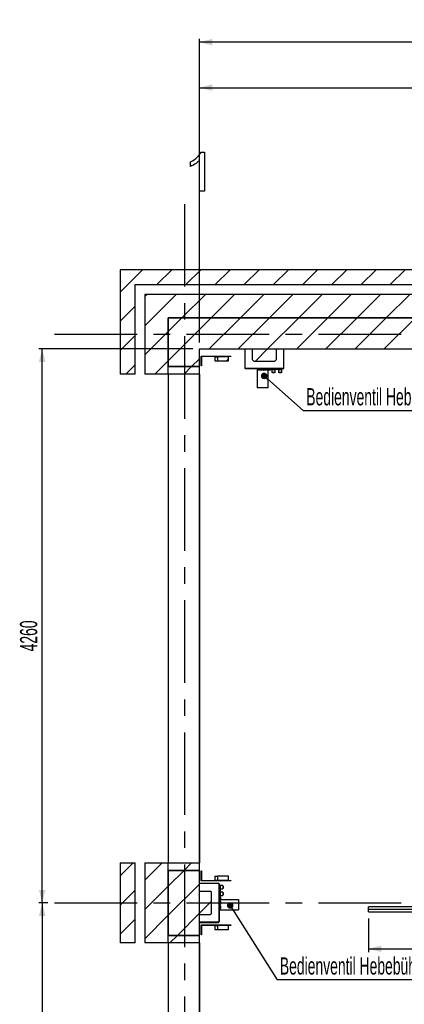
# Model space of a CAD drawing. Header units: millimetres. Extents: x 250 to 59450, y 0 to 41800.
# Tile 55 of 148: x 26505 to 29463, y 18656 to 26229. Entities that reach past the tile are written whole.
import ezdxf

# ---------------------------------------------------------------- set-up
doc = ezdxf.new("R2010")
doc.units = ezdxf.units.MM
doc.header["$LTSCALE"] = 50
doc.linetypes.add('CENTER', pattern=[10.16, 6.35, -1.27, 1.27, -1.27])
doc.linetypes.add('CENTERX2', pattern=[20.32, 12.7, -2.54, 2.54, -2.54])
for name, color, linetype in [('MASS', 29, 'Continuous'), ('SCHNITT', 5, 'CENTER'), ('TEXT_1', 176, 'Continuous')]:
    doc.layers.add(name, color=color, linetype=linetype)
doc.styles.add('SLDTEXTSTYLE0', font='TXT', dxfattribs={"width": 0.605})
doc.dimstyles.new('SLDDIMSTYLE1', dxfattribs={"dimtxt": 0.18, "dimasz": 50, "dimexe": 0, "dimexo": 0.0625, "dimgap": 0, "dimtad": 0, "dimtih": 1, "dimtoh": 1, "dimdec": 0, "dimrnd": 1e-09, "dimzin": 0, "dimdsep": 46, "dimtxsty": 'Standard', "dimblk1": 'DOT', "dimblk2": 'DOT', "dimsah": 1, "dimcen": 0.09, "dimadec": 0, "dimazin": 0, "dimtfac": 50, "dimtdec": 0, "dimtofl": 0, "dimtmove": 0, "dimatfit": 3, "dimldrblk": 'DOT', "dimfxl": 1, "dimfrac": 2, "dimtolj": 1, "dimtzin": 0, "dimarcsym": 0})
doc.dimstyles.new('SLDDIMSTYLE2', dxfattribs={"dimtxt": 128.415934, "dimasz": 100, "dimexe": 0, "dimexo": 0.0625, "dimgap": 32.103984, "dimtad": 1, "dimdec": 1, "dimrnd": 1e-09, "dimzin": 12, "dimdsep": 46, "dimtxsty": 'SLDTEXTSTYLE0', "dimsah": 1, "dimcen": 0.09, "dimadec": 0, "dimazin": 3, "dimtfac": 1, "dimtdec": 1, "dimtofl": 0, "dimtmove": 0, "dimatfit": 3, "dimfxl": 1, "dimfrac": 2, "dimtolj": 1, "dimtzin": 12, "dimarcsym": 0})
doc.dimstyles.new('SLDDIMSTYLE3', dxfattribs={"dimtxt": 128.415934, "dimasz": 100, "dimexe": 0, "dimexo": 0.0625, "dimgap": 32.103984, "dimtad": 1, "dimdec": 1, "dimrnd": 1e-09, "dimzin": 12, "dimdsep": 46, "dimtxsty": 'SLDTEXTSTYLE0', "dimsah": 1, "dimcen": 0.09, "dimadec": 0, "dimazin": 3, "dimtfac": 1, "dimtdec": 1, "dimtmove": 0, "dimatfit": 0, "dimfxl": 1, "dimfrac": 2, "dimtolj": 1, "dimtzin": 12, "dimarcsym": 0})

# ---------------------------------------------------------------- blocks, each defined once
blk = doc.blocks.new('_D_3')
at = {"layer": 'MASS'}
for p, q in [((27837.4, 23696.4), (26652.6, 23696.4)), ((26677.6, 19436.4), (26677.6, 23696.4)), ((26722.4, 19436.4), (26652.6, 19436.4))]:
    blk.add_line(p, q, dxfattribs=at)
for points in [[(26677.6, 23696.4), (26652.6, 23596.4), (26702.6, 23596.4)], [(26677.6, 19436.4), (26702.6, 19536.4), (26652.6, 19536.4)]]:
    blk.add_solid(points, dxfattribs=at)
at = {"layer": 'MASS', "insert": (26507, 21370.4), "char_height": 132.29, "attachment_point": 1, "rotation": 90, "style": 'SLDTEXTSTYLE0'}
blk.add_mtext('4260', dxfattribs=at)
blk = doc.blocks.new('_D_4')
at = {"layer": 'MASS'}
for p, q in [((26722.4, 19436.4), (26652.6, 19436.4)), ((26677.6, 19436.4), (26677.6, 15061.4)), ((26722.4, 15061.4), (26652.6, 15061.4))]:
    blk.add_line(p, q, dxfattribs=at)
for points in [[(26677.6, 19436.4), (26652.6, 19336.4), (26702.6, 19336.4)], [(26677.6, 15061.4), (26702.6, 15161.4), (26652.6, 15161.4)]]:
    blk.add_solid(points, dxfattribs=at)
at = {"layer": 'MASS', "insert": (26507, 17052.9), "char_height": 132.29, "attachment_point": 1, "rotation": 90, "style": 'SLDTEXTSTYLE0'}
blk.add_mtext('4375', dxfattribs=at)
blk = doc.blocks.new('_D_9')
at = {"layer": 'MASS'}
for p, q in [((29187.4, 19316.4), (29187.4, 19058.1)), ((35187.4, 19316.4), (35187.4, 19058.1)), ((29187.4, 19083.1), (35187.4, 19083.1))]:
    blk.add_line(p, q, dxfattribs=at)
for points in [[(29187.4, 19083.1), (29287.4, 19058.1), (29287.4, 19108.1)], [(35187.4, 19083.1), (35087.4, 19108.1), (35087.4, 19058.1)]]:
    blk.add_solid(points, dxfattribs=at)
at = {"layer": 'MASS', "attachment_point": 1, "style": 'SLDTEXTSTYLE0'}
for s, insert, char_height in [('Rollvorhang', (31143.7, 19253.6), 132.292), ('6000', (32133.5, 19253.6), 132.29), ('x H3345', (32575, 19253.6), 132.29)]:
    blk.add_mtext(s, dxfattribs=dict(at, insert=insert, char_height=char_height))
blk = doc.blocks.new('_D_11')
at = {"layer": 'MASS'}
for p, q in [((27887.4, 23746.4), (27887.4, 25731.4)), ((27887.4, 25706.4), (36022.4, 25706.4)), ((36022.4, 24861.4), (36022.4, 25731.4))]:
    blk.add_line(p, q, dxfattribs=at)
for points in [[(27887.4, 25706.4), (27987.4, 25681.4), (27987.4, 25731.4)], [(36022.4, 25706.4), (35922.4, 25731.4), (35922.4, 25681.4)]]:
    blk.add_solid(points, dxfattribs=at)
at = {"layer": 'MASS', "insert": (31758.9, 25876.9), "char_height": 132.29, "attachment_point": 1, "style": 'SLDTEXTSTYLE0'}
blk.add_mtext('8135', dxfattribs=at)
blk = doc.blocks.new('_D_16')
at = {"layer": 'MASS'}
for p, q in [((27887.4, 23746.4), (27887.4, 26081.4)), ((50732.4, 26056.4), (27887.4, 26056.4)), ((50732.4, 23746.4), (50732.4, 26081.4))]:
    blk.add_line(p, q, dxfattribs=at)
for points in [[(27887.4, 26056.4), (27987.4, 26031.4), (27987.4, 26081.4)], [(50732.4, 26056.4), (50632.4, 26081.4), (50632.4, 26031.4)]]:
    blk.add_solid(points, dxfattribs=at)
at = {"layer": 'MASS', "insert": (39064.9, 26226.9), "char_height": 132.29, "attachment_point": 1, "style": 'SLDTEXTSTYLE0'}
blk.add_mtext('22845', dxfattribs=at)
blk = doc.blocks.new('_D_43')
at = {"layer": 'MASS'}
for p, q in [((41263.6, 23696.4), (41263.6, 23922.4)), ((43482.4, 23646.4), (41238.6, 23646.4)), ((41263.6, 23646.4), (41263.6, 23696.4)), ((41263.6, 23646.4), (41263.6, 23521.4))]:
    blk.add_line(p, q, dxfattribs=at)
for points in [[(41263.6, 23696.4), (41288.6, 23796.4), (41238.6, 23796.4)], [(41263.6, 23646.4), (41238.6, 23546.4), (41288.6, 23546.4)]]:
    blk.add_solid(points, dxfattribs=at)
at = {"layer": 'MASS', "insert": (41093.1, 23726.4), "char_height": 132.29, "attachment_point": 1, "rotation": 90, "style": 'SLDTEXTSTYLE0'}
blk.add_mtext('50', dxfattribs=at)
blk = doc.blocks.new('SW_NOTE_0_32')
at = {"layer": 'TEXT_1', "color": 0}
blk.add_line((1915.5, 0), (0, 0), dxfattribs=at)
at = {"layer": 'TEXT_1', "color": 0, "insert": (21.9, 174), "char_height": 132.292, "attachment_point": 1, "style": 'SLDTEXTSTYLE0'}
blk.add_mtext('Bedienventil Hebebühne', dxfattribs=at)
blk = doc.blocks.new('_Dot')
at = {"color": 0, "linetype": 'ByBlock', "lineweight": -2}
blk.add_line((-0.5, 0), (-1, 0), dxfattribs=at)
at = {"color": 0, "linetype": 'ByBlock', "const_width": 0.5}
blk.add_lwpolyline([(-0.25, 0, 1), (0.25, 0, 1)], format="xyb", close=True, dxfattribs=at)
blk = doc.blocks.new('SW_NOTE_0_33')
at = {"layer": 'TEXT_1', "color": 0}
blk.add_line((1915.5, 0), (0, 0), dxfattribs=at)
at = {"layer": 'TEXT_1', "color": 0, "insert": (21.7, 171.7), "char_height": 132.292, "attachment_point": 1, "style": 'SLDTEXTSTYLE0'}
blk.add_mtext('Bedienventil Hebebühne', dxfattribs=at)

msp = doc.modelspace()

# ---------------------------------------------------------------- hatches: boundary and pattern name
at = {"linetype": 'Continuous', "lineweight": 18}
h = msp.add_hatch(dxfattribs=at)
h.set_pattern_fill('ANSI31', scale=50, style=0)
h.paths.add_polyline_path([(27277.36, 23503.88), (27392.36, 23503.88), (27392.36, 24191.38), (38082.36, 24191.38), (38082.36, 24306.38), (27277.36, 24306.38)], flags=0)
h = msp.add_hatch(dxfattribs=at)
h.set_pattern_fill('ANSI31', scale=50, style=0)
h.paths.add_polyline_path([(27467.36, 23503.88), (27647.36, 23503.88), (27647.36, 23936.38), (38082.36, 23936.38), (38082.36, 24116.38), (27467.36, 24116.38)], flags=0)
h = msp.add_hatch(dxfattribs=at)
h.set_pattern_fill('ANSI31', scale=50, style=0)
h.paths.add_polyline_path([(27647.36, 23561.38), (27887.36, 23561.38), (27887.36, 23696.38), (38082.36, 23696.38), (38082.36, 23936.38), (27647.36, 23936.38)], flags=0)
h = msp.add_hatch(dxfattribs=at)
h.set_pattern_fill('ANSI31', scale=50, style=0)
h.paths.add_polyline_path([(27904.36, 23566.38), (27904.36, 23638.38), (28129.36, 23638.38), (28129.36, 23641.38), (27901.36, 23641.38), (27901.36, 23566.38)], flags=0)
h = msp.add_hatch(dxfattribs=at)
h.set_pattern_fill('ANSI31', scale=50, style=0)
h.paths.add_polyline_path([(28026.56, 23606.38), (28110.56, 23606.38), (28110.56, 23636.38), (28026.56, 23636.38)], flags=0)
h = msp.add_hatch(dxfattribs=at)
h.set_pattern_fill('ANSI31', scale=50, style=0)
h.paths.add_polyline_path([(27647.36, 23561.38), (27647.36, 23503.88), (27887.36, 23503.88), (27887.36, 23561.38)], flags=0)
h = msp.add_hatch(dxfattribs=at)
h.set_pattern_fill('ANSI31', scale=50, style=0)
h.paths.add_polyline_path([(27277.36, 19128.88), (27392.36, 19128.88), (27392.36, 19743.88), (27277.36, 19743.88)], flags=0)
h = msp.add_hatch(dxfattribs=at)
h.set_pattern_fill('ANSI31', scale=50, style=0)
h.paths.add_polyline_path([(27467.36, 19128.88), (27647.36, 19128.88), (27647.36, 19743.88), (27467.36, 19743.88)], flags=0)
h = msp.add_hatch(dxfattribs=at)
h.set_pattern_fill('ANSI31', scale=50, style=0)
h.paths.add_polyline_path([(27647.36, 19743.88), (27647.36, 19686.38), (27887.36, 19686.38), (27887.36, 19743.88)], flags=0)
h = msp.add_hatch(dxfattribs=at)
h.set_pattern_fill('ANSI31', scale=50, style=0)
h.paths.add_polyline_path([(27647.36, 19186.38), (27887.36, 19186.38), (27887.36, 19686.38), (27647.36, 19686.38)], flags=0)
h = msp.add_hatch(dxfattribs=at)
h.set_pattern_fill('ANSI31', scale=50, style=0)
h.paths.add_polyline_path([(27904.36, 19681.38), (27901.36, 19681.38), (27901.36, 19606.38), (28129.36, 19606.38), (28129.36, 19609.38), (27904.36, 19609.38)], flags=0)
h = msp.add_hatch(dxfattribs=at)
h.set_pattern_fill('ANSI31', scale=50, style=0)
h.paths.add_polyline_path([(28110.56, 19641.38), (28026.56, 19641.38), (28026.56, 19611.38), (28110.56, 19611.38)], flags=0)
h = msp.add_hatch(dxfattribs=at)
h.set_pattern_fill('ANSI31', scale=50, style=0)
h.paths.add_polyline_path([(27904.36, 19191.38), (27904.36, 19263.38), (28129.36, 19263.38), (28129.36, 19266.38), (27901.36, 19266.38), (27901.36, 19191.38)], flags=0)
h = msp.add_hatch(dxfattribs=at)
h.set_pattern_fill('ANSI31', scale=50, style=0)
h.paths.add_polyline_path([(28026.56, 19231.38), (28110.56, 19231.38), (28110.56, 19261.38), (28026.56, 19261.38)], flags=0)
h = msp.add_hatch(dxfattribs=at)
h.set_pattern_fill('ANSI31', scale=50, style=0)
h.paths.add_polyline_path([(27647.36, 19186.38), (27647.36, 19128.88), (27887.36, 19128.88), (27887.36, 19186.38)], flags=0)
at = {"layer": 'SCHNITT', "linetype": 'Continuous', "lineweight": 18}
h = msp.add_hatch(dxfattribs=at)
h.set_pattern_fill('ANSI31', color=256, scale=50, angle=3e-322, style=0)
h.paths.add_polyline_path([(28478.36, 23613.38), (28478.36, 23696.38), (28296.36, 23696.38), (28296.36, 23613.38), (28306.36, 23603.38), (28468.36, 23603.38)], flags=0)
h = msp.add_hatch(dxfattribs=at)
h.set_pattern_fill('ANSI31', color=256, scale=50, angle=3e-322, style=0)
h.paths.add_polyline_path([(27970.36, 19527.38), (27887.36, 19527.38), (27887.36, 19345.38), (27970.36, 19345.38), (27980.36, 19355.38), (27980.36, 19517.38)], flags=0)
h = msp.add_hatch(dxfattribs=at)
h.set_pattern_fill('ANSI31', color=256, scale=50, angle=3e-322, style=0)
h.paths.add_polyline_path([(29187.36, 19386.13), (29587.36, 19386.13), (29587.36, 19386.63), (29187.36, 19386.63)], flags=0)

# ---------------------------------------------------------------- linework, layer by layer
at = {"color": 7, "linetype": 'CENTERX2'}
for p, q in [((27772.36, 24811.38), (27772.36, 6286.38)), ((26772.36, 23811.38), (57647.36, 23811.38)), ((26772.36, 19436.38), (57647.36, 19436.38))]:
    msp.add_line(p, q, dxfattribs=at)
at = {"color": 250, "linetype": 'Continuous', "lineweight": 25, "true_color": 0x404040}
for p, q in [((27277.36, 24306.38), (27277.36, 23503.88)), ((38082.36, 24306.38), (27277.36, 24306.38)), ((27392.36, 24191.38), (38082.36, 24191.38)), ((27392.36, 23503.88), (27392.36, 24191.38)), ((27467.36, 24116.38), (27467.36, 23503.88)), ((38082.36, 24116.38), (27467.36, 24116.38)), ((27647.36, 23936.38), (38082.36, 23936.38)), ((27647.36, 23503.88), (27647.36, 23936.38)), ((27647.36, 23936.38), (27647.36, 23561.38)), ((38082.36, 23936.38), (27647.36, 23936.38)), ((27887.36, 23696.38), (38082.36, 23696.38)), ((27887.36, 23561.38), (27887.36, 23696.38)), ((27901.36, 23566.38), (27901.36, 23641.38)), ((27901.36, 23641.38), (28129.36, 23641.38)), ((28129.36, 23638.38), (27904.36, 23638.38)), ((27904.36, 23638.38), (27904.36, 23566.38)), ((28005.36, 23636.38), (28005.36, 23606.38)), ((28005.36, 23636.38), (28026.56, 23636.38)), ((28026.56, 23636.38), (28026.56, 23606.38)), ((28110.56, 23636.38), (28026.56, 23636.38)), ((28110.56, 23606.38), (28110.56, 23636.38)), ((28129.36, 23641.38), (28129.36, 23638.38)), ((27647.36, 23561.38), (27887.36, 23561.38)), ((27647.36, 23503.88), (27647.36, 23561.38)), ((27887.36, 23561.38), (27647.36, 23561.38)), ((27887.36, 23503.88), (27887.36, 23561.38)), ((27904.36, 23566.38), (27901.36, 23566.38)), ((28005.36, 23606.38), (28026.56, 23606.38)), ((28026.56, 23606.38), (28110.56, 23606.38)), ((27392.36, 23503.88), (27277.36, 23503.88)), ((27647.36, 23503.88), (27467.36, 23503.88)), ((27887.36, 23503.88), (27647.36, 23503.88)), ((27647.36, 23503.88), (27647.36, 19743.88)), ((27887.36, 19743.88), (27887.36, 23503.88)), ((27887.36, 23503.88), (27887.36, 19743.88)), ((27277.36, 19743.88), (27277.36, 19128.88)), ((27277.36, 19743.88), (27392.36, 19743.88)), ((27392.36, 19128.88), (27392.36, 19743.88)), ((27467.36, 19743.88), (27467.36, 19128.88)), ((27467.36, 19743.88), (27647.36, 19743.88)), ((27647.36, 19743.88), (27887.36, 19743.88)), ((27647.36, 19686.38), (27647.36, 19743.88)), ((27647.36, 19128.88), (27647.36, 19743.88)), ((27887.36, 19686.38), (27887.36, 19743.88)), ((27887.36, 19686.38), (27647.36, 19686.38)), ((27647.36, 19686.38), (27887.36, 19686.38)), ((27647.36, 19686.38), (27647.36, 19186.38)), ((27887.36, 19186.38), (27887.36, 19686.38)), ((27901.36, 19606.38), (27901.36, 19681.38)), ((27901.36, 19681.38), (27904.36, 19681.38)), ((27904.36, 19681.38), (27904.36, 19609.38)), ((28005.36, 19641.38), (28005.36, 19611.38)), ((28005.36, 19641.38), (28026.56, 19641.38)), ((28026.56, 19641.38), (28026.56, 19611.38)), ((28110.56, 19641.38), (28026.56, 19641.38)), ((28110.56, 19611.38), (28110.56, 19641.38)), ((28129.36, 19606.38), (27901.36, 19606.38)), ((27904.36, 19609.38), (28129.36, 19609.38)), ((28005.36, 19611.38), (28026.56, 19611.38)), ((28026.56, 19611.38), (28110.56, 19611.38)), ((28129.36, 19609.38), (28129.36, 19606.38)), ((27901.36, 19191.38), (27901.36, 19266.38)), ((27901.36, 19266.38), (28129.36, 19266.38)), ((27904.36, 19263.38), (27904.36, 19191.38)), ((28129.36, 19263.38), (27904.36, 19263.38)), ((28005.36, 19261.38), (28005.36, 19231.38)), ((28005.36, 19261.38), (28026.56, 19261.38)), ((28026.56, 19261.38), (28026.56, 19231.38)), ((28110.56, 19261.38), (28026.56, 19261.38)), ((28110.56, 19231.38), (28110.56, 19261.38)), ((28129.36, 19266.38), (28129.36, 19263.38)), ((27647.36, 19186.38), (27887.36, 19186.38)), ((27647.36, 19128.88), (27647.36, 19186.38)), ((27887.36, 19186.38), (27647.36, 19186.38)), ((27887.36, 19128.88), (27887.36, 19186.38)), ((27904.36, 19191.38), (27901.36, 19191.38)), ((28005.36, 19231.38), (28026.56, 19231.38)), ((28026.56, 19231.38), (28110.56, 19231.38)), ((27392.36, 19128.88), (27277.36, 19128.88)), ((27647.36, 19128.88), (27467.36, 19128.88)), ((27887.36, 19128.88), (27647.36, 19128.88)), ((27647.36, 19128.88), (27647.36, 15368.88)), ((27887.36, 15368.88), (27887.36, 19128.88)), ((27887.36, 19128.88), (27887.36, 15368.88))]:
    msp.add_line(p, q, dxfattribs=at)
at = {"color": 142, "linetype": 'Continuous', "lineweight": 25, "true_color": 0x008ed2}
for p, q in [((28238.86, 23692.82), (28237.36, 23692.82)), ((28237.36, 23692.82), (28237.36, 23549.93)), ((28238.86, 23549.93), (28238.86, 23692.82)), ((28238.93, 23549.93), (28238.93, 23692.82)), ((28535.78, 23549.93), (28535.78, 23692.82)), ((28535.86, 23692.82), (28537.36, 23692.82)), ((28535.86, 23549.93), (28535.86, 23692.82)), ((28537.36, 23549.93), (28537.36, 23692.82)), ((28237.36, 23549.93), (28238.86, 23549.93)), ((28533.8, 23546.38), (28240.91, 23546.38)), ((28242.36, 23544.88), (28242.36, 23546.38)), ((28532.36, 23544.88), (28242.36, 23544.88)), ((28332.36, 23543.38), (28332.36, 23544.88)), ((28339.36, 23543.38), (28332.36, 23543.38)), ((28332.36, 23543.38), (28332.36, 23539.27)), ((28332.36, 23539.27), (28332.36, 23403.49)), ((28339.36, 23542.38), (28339.36, 23544.88)), ((28339.36, 23542.38), (28339.36, 23538.38)), ((28369.36, 23542.38), (28339.36, 23542.38)), ((28365.36, 23534.38), (28343.36, 23534.38)), ((28369.36, 23542.38), (28369.36, 23544.88)), ((28372.36, 23543.38), (28369.36, 23543.38)), ((28369.36, 23538.38), (28369.36, 23542.38)), ((28372.36, 23542.38), (28372.36, 23544.88)), ((28372.36, 23542.38), (28372.36, 23538.38)), ((28402.36, 23542.38), (28372.36, 23542.38)), ((28398.36, 23534.38), (28376.36, 23534.38)), ((28402.36, 23542.38), (28402.36, 23544.88)), ((28405.36, 23543.38), (28402.36, 23543.38)), ((28402.36, 23538.38), (28402.36, 23542.38)), ((28405.36, 23542.38), (28405.36, 23544.88)), ((28405.36, 23542.38), (28405.36, 23538.38)), ((28435.36, 23542.38), (28405.36, 23542.38)), ((28431.36, 23534.38), (28409.36, 23534.38)), ((28412.36, 23534.38), (28412.36, 23403.49)), ((28435.36, 23542.38), (28435.36, 23544.88)), ((28435.36, 23538.38), (28435.36, 23542.38)), ((28440.37, 23540.87), (28438.39, 23540.87)), ((28440.67, 23541.17), (28440.67, 23544.88)), ((28443.5, 23537.88), (28443.5, 23544.88)), ((28450.43, 23537.88), (28443.5, 23537.88)), ((28444.36, 23535.88), (28444.36, 23516.38)), ((28470.36, 23535.88), (28444.36, 23535.88)), ((28470.36, 23516.38), (28444.36, 23516.38)), ((28446.86, 23537.88), (28446.86, 23535.88)), ((28449.36, 23516.38), (28449.36, 23513.88)), ((28465.36, 23513.88), (28449.36, 23513.88)), ((28450.43, 23537.88), (28450.43, 23544.88)), ((28462.36, 23537.88), (28450.43, 23537.88)), ((28460.36, 23544.88), (28460.36, 23539.88)), ((28513.36, 23537.88), (28462.36, 23537.88)), ((28465.36, 23513.88), (28465.36, 23516.38)), ((28467.86, 23535.88), (28467.86, 23537.88)), ((28470.36, 23516.38), (28470.36, 23535.88)), ((28494.36, 23535.88), (28494.36, 23516.38)), ((28520.36, 23535.88), (28494.36, 23535.88)), ((28520.36, 23516.38), (28494.36, 23516.38)), ((28496.86, 23537.88), (28496.86, 23535.88)), ((28499.36, 23516.38), (28499.36, 23513.88)), ((28515.36, 23513.88), (28499.36, 23513.88)), ((28514.28, 23537.88), (28513.36, 23537.88)), ((28514.28, 23537.88), (28514.28, 23538.11)), ((28521.21, 23537.88), (28514.28, 23537.88)), ((28515.36, 23539.88), (28515.36, 23544.88)), ((28515.36, 23513.88), (28515.36, 23516.38)), ((28517.86, 23535.88), (28517.86, 23537.88)), ((28520.36, 23516.38), (28520.36, 23535.88)), ((28521.21, 23537.88), (28521.21, 23544.88)), ((28532.36, 23544.88), (28532.36, 23546.38)), ((28537.36, 23549.93), (28535.86, 23549.93)), ((28332.36, 23403.49), (28332.36, 23396.38)), ((28412.36, 23403.49), (28412.36, 23396.38)), ((28412.36, 23396.38), (28332.36, 23396.38)), ((27890.91, 19584.88), (27890.91, 19586.38)), ((28033.8, 19586.38), (27890.91, 19586.38)), ((28033.8, 19584.88), (27890.91, 19584.88)), ((28033.8, 19584.81), (27890.91, 19584.81)), ((28033.8, 19586.38), (28033.8, 19584.88)), ((28037.36, 19582.82), (28037.36, 19289.93)), ((28038.86, 19581.38), (28037.36, 19581.38)), ((28038.86, 19581.38), (28038.86, 19291.38)), ((28045.86, 19570.23), (28038.86, 19570.23)), ((28043.86, 19564.38), (28038.86, 19564.38)), ((28045.86, 19563.31), (28045.63, 19563.31)), ((28045.86, 19570.23), (28045.86, 19563.31)), ((28047.86, 19566.88), (28045.86, 19566.88)), ((28045.86, 19563.31), (28045.86, 19562.38)), ((28045.86, 19562.38), (28045.86, 19511.38)), ((28045.86, 19545.88), (28047.86, 19545.88)), ((28067.36, 19569.38), (28047.86, 19569.38)), ((28047.86, 19569.38), (28047.86, 19543.38)), ((28047.86, 19543.38), (28067.36, 19543.38)), ((28067.36, 19569.38), (28067.36, 19543.38)), ((28069.86, 19564.38), (28067.36, 19564.38)), ((28067.36, 19548.38), (28069.86, 19548.38)), ((28069.86, 19564.38), (28069.86, 19548.38)), ((28038.86, 19509.38), (28043.86, 19509.38)), ((28045.86, 19499.45), (28038.86, 19499.45)), ((28045.86, 19492.52), (28038.86, 19492.52)), ((28042.56, 19489.69), (28038.86, 19489.69)), ((28041.36, 19484.38), (28038.86, 19484.38)), ((28045.36, 19484.38), (28041.36, 19484.38)), ((28041.36, 19484.38), (28041.36, 19454.38)), ((28042.86, 19489.39), (28042.86, 19487.41)), ((28047.86, 19516.88), (28045.86, 19516.88)), ((28045.86, 19511.38), (28045.86, 19499.45)), ((28045.86, 19499.45), (28045.86, 19492.52)), ((28045.86, 19495.88), (28047.86, 19495.88)), ((28067.36, 19519.38), (28047.86, 19519.38)), ((28047.86, 19519.38), (28047.86, 19493.38)), ((28047.86, 19493.38), (28067.36, 19493.38)), ((28049.36, 19480.38), (28049.36, 19458.38)), ((28067.36, 19519.38), (28067.36, 19493.38)), ((28069.86, 19514.38), (28067.36, 19514.38)), ((28067.36, 19498.38), (28069.86, 19498.38)), ((28069.86, 19514.38), (28069.86, 19498.38)), ((28041.36, 19454.38), (28038.86, 19454.38)), ((28041.36, 19451.38), (28038.86, 19451.38)), ((28041.36, 19421.38), (28038.86, 19421.38)), ((28041.36, 19418.38), (28038.86, 19418.38)), ((28041.36, 19388.38), (28038.86, 19388.38)), ((28040.36, 19454.38), (28040.36, 19451.38)), ((28040.36, 19421.38), (28040.36, 19418.38)), ((28040.36, 19388.38), (28040.36, 19381.38)), ((28041.36, 19454.38), (28045.36, 19454.38)), ((28045.36, 19451.38), (28041.36, 19451.38)), ((28041.36, 19451.38), (28041.36, 19421.38)), ((28041.36, 19421.38), (28045.36, 19421.38)), ((28045.36, 19418.38), (28041.36, 19418.38)), ((28041.36, 19418.38), (28041.36, 19388.38)), ((28041.36, 19388.38), (28045.36, 19388.38)), ((28049.36, 19461.38), (28180.25, 19461.38)), ((28049.36, 19447.38), (28049.36, 19425.38)), ((28049.36, 19414.38), (28049.36, 19392.38)), ((28180.25, 19461.38), (28187.36, 19461.38)), ((28187.36, 19461.38), (28187.36, 19381.38)), ((28040.36, 19381.38), (28038.86, 19381.38)), ((28040.36, 19381.38), (28044.47, 19381.38)), ((28044.47, 19381.38), (28180.25, 19381.38)), ((28180.25, 19381.38), (28187.36, 19381.38)), ((28033.8, 19287.95), (27890.91, 19287.95)), ((27890.91, 19287.88), (27890.91, 19286.38)), ((28033.8, 19287.88), (27890.91, 19287.88)), ((27890.91, 19286.38), (28033.8, 19286.38)), ((28033.8, 19286.38), (28033.8, 19287.88)), ((28038.86, 19291.38), (28037.36, 19291.38))]:
    msp.add_line(p, q, dxfattribs=at)
at = {"color": 190, "linetype": 'Continuous', "lineweight": 25, "true_color": 0x8000ff}
for p, q in [((28296.36, 23613.38), (28296.36, 23696.38)), ((28296.36, 23696.38), (28478.36, 23696.38)), ((28478.36, 23696.38), (28478.36, 23613.38)), ((28296.36, 23613.38), (28306.36, 23603.38)), ((28306.36, 23603.38), (28468.36, 23603.38)), ((28468.36, 23603.38), (28478.36, 23613.38)), ((27887.36, 19345.38), (27887.36, 19527.38)), ((27887.36, 19527.38), (27970.36, 19527.38)), ((27980.36, 19517.38), (27970.36, 19527.38)), ((27980.36, 19355.38), (27980.36, 19517.38)), ((27970.36, 19345.38), (27887.36, 19345.38)), ((27970.36, 19345.38), (27980.36, 19355.38))]:
    msp.add_line(p, q, dxfattribs=at)
at = {"color": 17, "linetype": 'Continuous', "lineweight": 25, "true_color": 0x804040}
for p, q in [((35187.36, 19406.38), (29187.36, 19406.38)), ((29187.36, 19386.63), (29187.36, 19406.38)), ((29187.36, 19386.13), (29187.36, 19386.63)), ((29187.36, 19386.63), (29587.36, 19386.63)), ((29587.36, 19386.13), (29187.36, 19386.13)), ((29187.36, 19366.38), (29187.36, 19386.13)), ((29187.36, 19366.38), (35187.36, 19366.38))]:
    msp.add_line(p, q, dxfattribs=at)
at = {"color": 7, "linetype": 'Continuous', "flags": 128}
msp.add_lwpolyline([(27926.2, 24911.38), (27887.74, 24911.38), (27887.74, 24911.38), (27887.74, 25145.15), (27887.74, 25145.15), (27881.01, 25138.84), (27873.32, 25132.53), (27864.6, 25126.16), (27854.93, 25119.85), (27845.07, 25113.96), (27835.7, 25108.79), (27826.86, 25104.47), (27818.51, 25100.92), (27818.51, 25100.92), (27818.51, 25136.38), (27818.51, 25136.38), (27832.81, 25144.01), (27846.15, 25152.36), (27858.59, 25161.5), (27870.13, 25171.41), (27880.41, 25181.63), (27889, 25191.73), (27896.03, 25201.64), (27901.44, 25211.38), (27901.44, 25211.38), (27926.2, 25211.38), (27926.2, 25211.38), (27926.2, 24911.38)], dxfattribs=at)
at = {"color": 142, "linetype": 'Continuous', "lineweight": 25, "true_color": 0x008ed2}
for centre, radius, start, end in [((28343.36, 23538.38), 4, 180, 270), ((28365.36, 23538.38), 4, 270, 0), ((28376.36, 23538.38), 4, 180, 270), ((28398.36, 23538.38), 4, 270, 0), ((28409.36, 23538.38), 4, 180, 270), ((28431.36, 23538.38), 4, 270, 0), ((28440.37, 23541.17), 0.3, 270, 0), ((28462.36, 23539.88), 2, 180, 270), ((28513.36, 23539.88), 2, 270, 0), ((28043.86, 19562.38), 2, 0, 90), ((28042.56, 19489.39), 0.3, 0, 90), ((28043.86, 19511.38), 2, 270, 0), ((28045.36, 19480.38), 4, 0, 90), ((28045.36, 19458.38), 4, 270, 0), ((28045.36, 19447.38), 4, 0, 90), ((28045.36, 19425.38), 4, 270, 0), ((28045.36, 19414.38), 4, 0, 90), ((28045.36, 19392.38), 4, 270, 0)]:
    msp.add_arc(centre, radius, start, end, dxfattribs=at)
for points, knots in [([(28240.91, 23696.38), (28240.49, 23696.33), (28239.64, 23696.24), (28238.52, 23695.56), (28237.72, 23694.55), (28237.39, 23693.57), (28237.36, 23692.99), (28237.36, 23692.82)], [0, 0, 0, 0, 0.2279696, 0.4560045, 0.6840397, 0.9120747, 1, 1, 1, 1]), ([(28239.47, 23694.28), (28239.46, 23694.27), (28239.23, 23694.12), (28238.96, 23693.6), (28238.89, 23693.08), (28238.86, 23692.82)], [0, 0, 0, 0, 0.0167621, 0.5187605, 1, 1, 1, 1]), ([(28238.93, 23692.82), (28239.08, 23693.25), (28239.38, 23694.1), (28239.83, 23695.21), (28240.29, 23696.01), (28240.65, 23696.35), (28240.86, 23696.37), (28240.92, 23696.38)], [0, 0, 0, 0, 0.2279696, 0.4560045, 0.6840397, 0.9120747, 1, 1, 1, 1]), ([(28533.79, 23696.38), (28533.94, 23696.33), (28534.25, 23696.24), (28534.7, 23695.56), (28535.16, 23694.55), (28535.52, 23693.57), (28535.73, 23692.99), (28535.78, 23692.82)], [0, 0, 0, 0, 0.2279696, 0.4560045, 0.6840397, 0.9120747, 1, 1, 1, 1]), ([(28537.36, 23692.82), (28537.31, 23693.25), (28537.22, 23694.1), (28536.53, 23695.21), (28535.53, 23696.01), (28534.55, 23696.35), (28533.96, 23696.37), (28533.8, 23696.38)], [0, 0, 0, 0, 0.2279696, 0.4560045, 0.6840397, 0.9120747, 1, 1, 1, 1]), ([(28535.86, 23692.82), (28535.82, 23693.09), (28535.75, 23693.62), (28535.47, 23694.14), (28535.24, 23694.29), (28535.24, 23694.29)], [0, 0, 0, 0, 0.4998679, 0.9999526, 1, 1, 1, 1]), ([(28237.36, 23549.93), (28237.4, 23549.51), (28237.49, 23548.66), (28238.18, 23547.55), (28239.18, 23546.74), (28240.16, 23546.41), (28240.75, 23546.38), (28240.91, 23546.38)], [0, 0, 0, 0, 0.227878, 0.4558209, 0.683764, 0.9117069, 1, 1, 1, 1]), ([(28238.86, 23549.93), (28238.88, 23549.66), (28238.94, 23549.11), (28239.29, 23548.68), (28239.47, 23548.47)], [0, 0, 0, 0, 0.501309, 1, 1, 1, 1]), ([(28240.91, 23546.38), (28240.76, 23546.42), (28240.46, 23546.51), (28240.01, 23547.2), (28239.55, 23548.2), (28239.19, 23549.18), (28238.98, 23549.77), (28238.93, 23549.93)], [0, 0, 0, 0, 0.227878, 0.4558209, 0.683764, 0.9117069, 1, 1, 1, 1]), ([(28435.36, 23540.87), (28435.46, 23540.87), (28435.78, 23540.87), (28436.36, 23540.87), (28437.01, 23540.87), (28437.53, 23540.87), (28437.73, 23540.87), (28437.82, 23540.87)], [0, 0, 0, 0, 0.0990819, 0.3188449, 0.5495409, 0.780237, 1, 1, 1, 1]), ([(28438.39, 23540.87), (28438.33, 23540.87), (28438.2, 23540.87), (28438.04, 23540.87), (28437.9, 23540.87), (28437.85, 23540.87), (28437.82, 23540.87)], [0, 0, 0, 0, 0.2492856, 0.5001106, 0.756094, 1, 1, 1, 1]), ([(28535.78, 23549.93), (28535.63, 23549.51), (28535.33, 23548.66), (28534.88, 23547.55), (28534.43, 23546.74), (28534.07, 23546.41), (28533.86, 23546.38), (28533.8, 23546.38)], [0, 0, 0, 0, 0.227878, 0.4558209, 0.683764, 0.9117069, 1, 1, 1, 1]), ([(28533.8, 23546.38), (28534.22, 23546.42), (28535.07, 23546.51), (28536.19, 23547.2), (28536.99, 23548.2), (28537.32, 23549.18), (28537.35, 23549.77), (28537.36, 23549.93)], [0, 0, 0, 0, 0.227878, 0.4558209, 0.683764, 0.9117069, 1, 1, 1, 1]), ([(28535.25, 23548.48), (28535.25, 23548.48), (28535.48, 23548.64), (28535.75, 23549.15), (28535.82, 23549.68), (28535.86, 23549.93)], [0, 0, 0, 0, 0.01409988, 0.51646536, 1, 1, 1, 1]), ([(27890.91, 19586.38), (27890.49, 19586.33), (27889.64, 19586.24), (27888.52, 19585.56), (27887.72, 19584.55), (27887.39, 19583.57), (27887.36, 19582.99), (27887.36, 19582.82)], [0, 0, 0, 0, 0.2279696, 0.4560045, 0.6840397, 0.9120747, 1, 1, 1, 1]), ([(27887.36, 19582.82), (27887.4, 19582.97), (27887.49, 19583.27), (27888.18, 19583.72), (27889.18, 19584.18), (27890.16, 19584.54), (27890.75, 19584.75), (27890.91, 19584.81)], [0, 0, 0, 0, 0.2279696, 0.4560045, 0.6840397, 0.9120747, 1, 1, 1, 1]), ([(27890.91, 19584.88), (27890.64, 19584.84), (27890.11, 19584.77), (27889.59, 19584.49), (27889.45, 19584.26), (27889.45, 19584.26)], [0, 0, 0, 0, 0.4998679, 0.9999526, 1, 1, 1, 1]), ([(28037.36, 19582.82), (28037.31, 19583.25), (28037.22, 19584.1), (28036.53, 19585.21), (28035.53, 19586.01), (28034.55, 19586.35), (28033.96, 19586.37), (28033.8, 19586.38)], [0, 0, 0, 0, 0.22787803, 0.45582087, 0.68376399, 0.91170692, 1, 1, 1, 1]), ([(28035.26, 19584.27), (28035.25, 19584.27), (28035.1, 19584.5), (28034.58, 19584.78), (28034.06, 19584.84), (28033.8, 19584.88)], [0, 0, 0, 0, 0.0140999, 0.5164654, 1, 1, 1, 1]), ([(28033.8, 19584.81), (28034.22, 19584.66), (28035.07, 19584.35), (28036.19, 19583.9), (28036.99, 19583.45), (28037.32, 19583.09), (28037.35, 19582.88), (28037.36, 19582.82)], [0, 0, 0, 0, 0.227878, 0.4558209, 0.683764, 0.9117069, 1, 1, 1, 1]), ([(28042.86, 19487.41), (28042.86, 19487.35), (28042.86, 19487.23), (28042.86, 19487.06), (28042.86, 19486.92), (28042.86, 19486.87), (28042.86, 19486.85)], [0, 0, 0, 0, 0.2492856, 0.5001106, 0.756094, 1, 1, 1, 1]), ([(28042.86, 19484.38), (28042.86, 19484.48), (28042.86, 19484.81), (28042.86, 19485.39), (28042.86, 19486.03), (28042.86, 19486.56), (28042.86, 19486.75), (28042.86, 19486.85)], [0, 0, 0, 0, 0.0990819, 0.3188449, 0.5495409, 0.780237, 1, 1, 1, 1]), ([(27890.91, 19287.95), (27890.49, 19288.1), (27889.64, 19288.4), (27888.52, 19288.86), (27887.72, 19289.31), (27887.39, 19289.67), (27887.36, 19289.88), (27887.36, 19289.94)], [0, 0, 0, 0, 0.2279696, 0.4560045, 0.6840397, 0.9120747, 1, 1, 1, 1]), ([(27887.36, 19289.93), (27887.4, 19289.51), (27887.49, 19288.66), (27888.18, 19287.55), (27889.18, 19286.74), (27890.16, 19286.41), (27890.75, 19286.38), (27890.91, 19286.38)], [0, 0, 0, 0, 0.2279696, 0.4560045, 0.6840397, 0.9120747, 1, 1, 1, 1]), ([(27889.45, 19288.49), (27889.46, 19288.48), (27889.61, 19288.25), (27890.13, 19287.98), (27890.66, 19287.91), (27890.91, 19287.88)], [0, 0, 0, 0, 0.0167621, 0.5187605, 1, 1, 1, 1]), ([(28037.36, 19289.93), (28037.31, 19289.78), (28037.22, 19289.48), (28036.53, 19289.03), (28035.53, 19288.58), (28034.55, 19288.21), (28033.96, 19288.01), (28033.8, 19287.95)], [0, 0, 0, 0, 0.227878, 0.4558209, 0.683764, 0.9117069, 1, 1, 1, 1]), ([(28033.8, 19286.38), (28034.22, 19286.42), (28035.07, 19286.51), (28036.19, 19287.2), (28036.99, 19288.2), (28037.32, 19289.18), (28037.35, 19289.77), (28037.36, 19289.93)], [0, 0, 0, 0, 0.227878, 0.4558209, 0.683764, 0.9117069, 1, 1, 1, 1]), ([(28033.8, 19287.88), (28034.07, 19287.91), (28034.62, 19287.96), (28035.05, 19288.31), (28035.26, 19288.49)], [0, 0, 0, 0, 0.501309, 1, 1, 1, 1])]:
    msp.add_open_spline(points, degree=3, knots=knots, dxfattribs=at)

# ---------------------------------------------------------------- block references
at = {"layer": 'TEXT_1'}
for name, p in [('SW_NOTE_0_32', (28687.28, 23221.11)), ('SW_NOTE_0_33', (28484.37, 18845.46))]:
    msp.add_blockref(name, p, dxfattribs=at)

# ---------------------------------------------------------------- dimensions: what is measured, and where the dimension line sits
at = {"layer": 'MASS'}
dim = msp.add_linear_dim(base=(27887.36, 26056.38), p1=(50732.36, 23696.38), p2=(27887.36, 23696.38), dimstyle='SLDDIMSTYLE2', dxfattribs=at)
dim.commit()
dim.dimension.update_dxf_attribs({"geometry": '_D_16', "text_midpoint": (39309.86, 26056.38), "dimtype": 160})
for base, p1, p2, angle, dimstyle, picture, middle in [((36022.36, 25706.38), (27887.36, 23696.38), (36022.36, 24811.38), 0, 'SLDDIMSTYLE2', '_D_11', (31954.86, 25706.38)), ((41263.62, 23696.38), (43532.36, 23646.38), (27887.36, 23696.38), 90, 'SLDDIMSTYLE3', '_D_43', (41263.62, 23824.37)), ((26677.57, 23696.38), (26772.36, 19436.38), (27887.36, 23696.38), 90, 'SLDDIMSTYLE2', '_D_3', (26677.57, 21566.38)), ((26677.57, 15061.38), (26772.36, 19436.38), (26772.36, 15061.38), 90, 'SLDDIMSTYLE2', '_D_4', (26677.57, 17248.88))]:
    dim = msp.add_linear_dim(base=base, p1=p1, p2=p2, angle=angle, dimstyle=dimstyle, dxfattribs=at)
    dim.commit()
    dim.dimension.update_dxf_attribs({"geometry": picture, "text_midpoint": middle, "dimtype": 160})
dim = msp.add_linear_dim(base=(35187.36, 19083.09), p1=(29187.36, 19366.38), p2=(35187.36, 19366.38), text='Rollvorhang <> x H3345', dimstyle='SLDDIMSTYLE2', dxfattribs=at)
dim.commit()
dim.dimension.update_dxf_attribs({"geometry": '_D_9', "text_midpoint": (32187.36, 19083.09), "dimtype": 160})

# ---------------------------------------------------------------- leaders
at = {"layer": 'TEXT_1'}
for points in [[(28384.92, 23489.19), (28687.28, 23221.11)], [(28124.31, 19415.79), (28484.37, 18845.46)]]:
    msp.add_leader(points, dimstyle='SLDDIMSTYLE1', dxfattribs=at)

doc.saveas('drawing.dxf')
